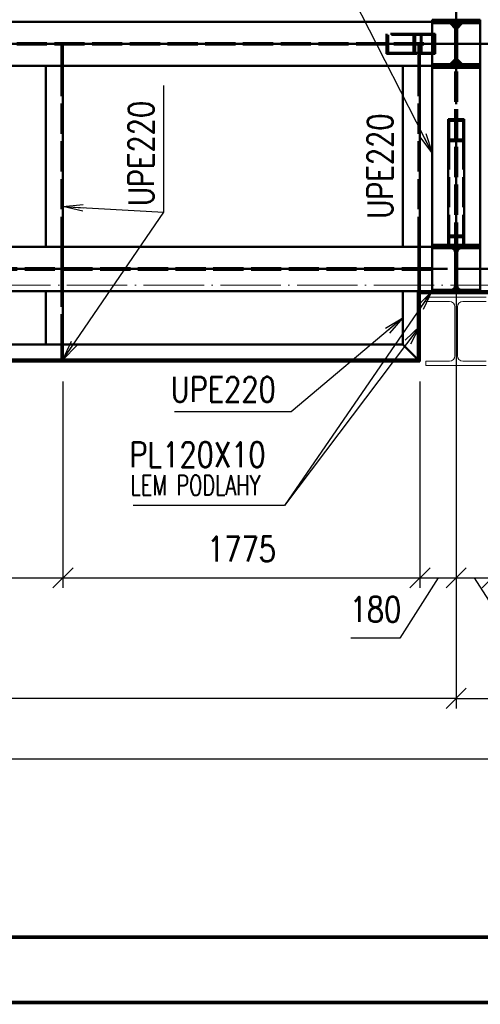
# Paper-space layout 'Layout1' of a CAD drawing. Extents: x -2 to 1033, y -36 to 596.
# Tile 8 of 60: x 257 to 302, y 0 to 98. Entities that reach past the tile are written whole.
import ezdxf
from ezdxf.enums import TextEntityAlignment as Align

# ---------------------------------------------------------------- set-up
doc = ezdxf.new("R2010")
doc.units = 0
for name, pattern in [('ACAD_ISO02W100', [15, 12, -3]), ('ACAD_ISO04W100', [30.5, 24, -3, 0.5, -3]), ('HP_01_CER_B', [8, 5, -1, 1, -1])]:
    doc.linetypes.add(name, pattern=pattern)
doc.layers.get('0').update_dxf_attribs({"linetype": 'CONTINUOUS'})
doc.layers.get('DEFPOINTS').update_dxf_attribs({"color": 132, "linetype": 'CONTINUOUS'})
doc.layers.add('RAMECEK_HP', color=251, linetype='CONTINUOUS')
for name, color, linetype, lineweight in [('SS_1.ET-HALA_TaO-RASTR', 7, 'HP_01_CER_B', 13), ('SS_1.ET-HALA_TaO-SLOUP', 9, 'CONTINUOUS', 13), ('SS_2.ET-HALA_TaO-VESTAVBA_A1÷B2-P.NOSNIK', 172, 'CONTINUOUS', 50), ('SS_2.ET-HALA_TaO-VESTAVBA_A1÷B2-PODLAHA_LEM', 102, 'CONTINUOUS', 50), ('SS_2.ET-HALA_TaO-VESTAVBA_A1÷B2-VAZBA', 200, 'CONTINUOUS', 50), ('SS_KOTY', 3, 'CONTINUOUS', 25), ('SS_POPIS_PROFILU', 13, 'CONTINUOUS', 25), ('SS_SRAFY', 8, 'CONTINUOUS', 18)]:
    doc.layers.add(name, color=color, linetype=linetype, lineweight=lineweight)
doc.styles.add('ROMANS', font='romans.shx', dxfattribs={"width": 0.8})
doc.styles.add('romans.shx', font='romans.shx', dxfattribs={"height": 5})
doc.dimstyles.new('A-1_(2.5)_50AS', dxfattribs={"dimtxt": 2.5, "dimasz": 2, "dimexe": 1, "dimexo": 2, "dimgap": 0, "dimtad": 0, "dimdec": 1, "dimlfac": 50, "dimrnd": 1, "dimtxsty": 'ROMANS', "dimblk1": 'OBLIQUE', "dimblk2": 'OBLIQUE', "dimsah": 1, "dimcen": 2, "dimclrd": 256, "dimclre": 256, "dimclrt": 256, "dimadec": 1, "dimazin": 2, "dimtfac": 0.714286, "dimtdec": 1, "dimtmove": 0, "dimatfit": 3, "dimldrblk": 'OPEN', "dimfxl": 1, "dimtvp": 1.142857, "dimtfill": 1, "dimtolj": 1, "dimlwd": -1, "dimlwe": -1, "dimarcsym": 0})
pattern_1 = [(45, (-20.88442, -83.62095), (-0.044901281, 0.044901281), [])]

# ---------------------------------------------------------------- blocks, each defined once
blk = doc.blocks.new('*U6')
at = {"layer": 'RAMECEK_HP', "lineweight": 35, "const_width": 0.35}
for points in [[(0, 594), (0, 0), (841, 0), (841, 594)], [(6.5, 587.5), (6.5, 6.5), (834.5, 6.5), (834.5, 587.5)]]:
    blk.add_lwpolyline(points, close=True, dxfattribs=at)
at = {"layer": 'DEFPOINTS', "style": 'ROMANS', "width": 0.8}
blk.add_attdef('TISK', text='', height=10, dxfattribs=at).set_placement((841, -33), align=Align.RIGHT)
blk = doc.blocks.new('_Oblique')
at = {"color": 0, "linetype": 'ByBlock', "lineweight": -2}
blk.add_line((-0.5, -0.5), (0.5, 0.5), dxfattribs=at)
blk = doc.blocks.new('*D73')
at = {"layer": 'DEFPOINTS', "color": 0, "transparency": 16777216}
for p in [(225.416, 63.779, -4863.2), (260.816, 63.779, -4863.2), (260.816, 42.26)]:
    blk.add_point(p, dxfattribs=at)
at = {"layer": 'SS_KOTY', "transparency": 16777216}
for p, q in [((225.416, 61.779), (225.416, 41.26)), ((260.816, 61.779), (260.816, 41.26)), ((225.416, 42.26), (260.816, 42.26))]:
    blk.add_line(p, q, dxfattribs=at)
at = {"layer": 'SS_KOTY', "transparency": 16777216, "xscale": 2, "yscale": 2, "zscale": 2, "rotation": 180}
blk.add_blockref('_Oblique', (225.416, 42.26), dxfattribs=at)
at = {"layer": 'SS_KOTY', "transparency": 16777216, "xscale": 2, "yscale": 2, "zscale": 2}
blk.add_blockref('_Oblique', (260.816, 42.26), dxfattribs=at)
at = {"layer": 'SS_KOTY', "transparency": 16777216, "insert": (243.116, 45.117), "char_height": 2.5, "attachment_point": 5, "style": 'ROMANS', "bg_fill": 3, "box_fill_scale": 1.1, "bg_fill_color": 256, "bg_fill_true_color": 13158600, "bg_fill_transparency": 0}
blk.add_mtext('\\A1;1770', dxfattribs=at)
blk = doc.blocks.new('_OPEN')
at = {"color": 0, "linetype": 'ByBlock'}
for p, q in [((-1, 0.167), (0, 0)), ((0, 0), (-1, -0.167)), ((0, 0), (-1, 0))]:
    blk.add_line(p, q, dxfattribs=at)
blk = doc.blocks.new('*D74')
at = {"layer": 'DEFPOINTS', "color": 0, "transparency": 16777216}
for p in [(260.816, 63.779, -4863.2), (296.316, 63.779, -4860.8), (296.316, 42.26)]:
    blk.add_point(p, dxfattribs=at)
at = {"layer": 'SS_KOTY', "transparency": 16777216}
for p, q in [((260.816, 61.779), (260.816, 41.26)), ((296.316, 61.779), (296.316, 41.26)), ((260.816, 42.26), (296.316, 42.26))]:
    blk.add_line(p, q, dxfattribs=at)
at = {"layer": 'SS_KOTY', "transparency": 16777216, "xscale": 2, "yscale": 2, "zscale": 2, "rotation": 180}
blk.add_blockref('_Oblique', (260.816, 42.26), dxfattribs=at)
at = {"layer": 'SS_KOTY', "transparency": 16777216, "xscale": 2, "yscale": 2, "zscale": 2}
blk.add_blockref('_Oblique', (296.316, 42.26), dxfattribs=at)
at = {"layer": 'SS_KOTY', "transparency": 16777216, "insert": (278.566, 45.117), "char_height": 2.5, "attachment_point": 5, "style": 'ROMANS', "bg_fill": 3, "box_fill_scale": 1.1, "bg_fill_color": 256, "bg_fill_true_color": 13158600, "bg_fill_transparency": 0}
blk.add_mtext('\\A1;1775', dxfattribs=at)
blk = doc.blocks.new('*D75')
at = {"layer": 'DEFPOINTS', "color": 0, "transparency": 16777216}
for p in [(299.916, 72.979, -4865.6), (296.316, 63.779, -4860.8), (299.916, 42.26)]:
    blk.add_point(p, dxfattribs=at)
at = {"layer": 'SS_KOTY', "transparency": 16777216}
for p, q in [((299.916, 70.979), (299.916, 41.26)), ((296.316, 61.779), (296.316, 41.26)), ((298.116, 42.26), (294.316, 36.26)), ((296.316, 42.26), (299.916, 42.26)), ((294.316, 36.26), (289.458, 36.26))]:
    blk.add_line(p, q, dxfattribs=at)
at = {"layer": 'SS_KOTY', "transparency": 16777216, "xscale": 2, "yscale": 2, "zscale": 2, "rotation": 180}
blk.add_blockref('_Oblique', (296.316, 42.26), dxfattribs=at)
at = {"layer": 'SS_KOTY', "transparency": 16777216, "xscale": 2, "yscale": 2, "zscale": 2}
blk.add_blockref('_Oblique', (299.916, 42.26), dxfattribs=at)
at = {"layer": 'SS_KOTY', "transparency": 16777216, "insert": (291.887, 39.117), "char_height": 2.5, "attachment_point": 5, "style": 'ROMANS', "bg_fill": 3, "box_fill_scale": 1.1, "bg_fill_color": 256, "bg_fill_true_color": 13158600, "bg_fill_transparency": 0}
blk.add_mtext('\\A1;180', dxfattribs=at)
blk = doc.blocks.new('*D76')
at = {"layer": 'DEFPOINTS', "color": 0, "transparency": 16777216}
for p in [(299.916, 72.979, -4865.6), (303.516, 63.779, -4863.2), (303.516, 42.26)]:
    blk.add_point(p, dxfattribs=at)
at = {"layer": 'SS_KOTY', "transparency": 16777216}
for p, q in [((299.916, 70.979), (299.916, 41.26)), ((303.516, 61.779), (303.516, 41.26)), ((299.916, 42.26), (303.516, 42.26)), ((301.716, 42.26), (305.516, 36.26)), ((305.516, 36.26), (310.373, 36.26))]:
    blk.add_line(p, q, dxfattribs=at)
at = {"layer": 'SS_KOTY', "transparency": 16777216, "xscale": 2, "yscale": 2, "zscale": 2, "rotation": 180}
blk.add_blockref('_Oblique', (299.916, 42.26), dxfattribs=at)
at = {"layer": 'SS_KOTY', "transparency": 16777216, "xscale": 2, "yscale": 2, "zscale": 2}
blk.add_blockref('_Oblique', (303.516, 42.26), dxfattribs=at)
at = {"layer": 'SS_KOTY', "transparency": 16777216, "insert": (307.944, 39.117), "char_height": 2.5, "attachment_point": 5, "style": 'ROMANS', "bg_fill": 3, "box_fill_scale": 1.1, "bg_fill_color": 256, "bg_fill_true_color": 13158600, "bg_fill_transparency": 0}
blk.add_mtext('\\A1;180', dxfattribs=at)
blk = doc.blocks.new('*D81')
at = {"layer": 'DEFPOINTS', "color": 0, "transparency": 16777216}
for p in [(299.916, 72.979, -4863.2), (413.616, 72.979, -4863.2), (413.616, 30.26)]:
    blk.add_point(p, dxfattribs=at)
at = {"layer": 'SS_KOTY', "transparency": 16777216}
for p, q in [((299.916, 70.979), (299.916, 29.26)), ((413.616, 70.979), (413.616, 29.26)), ((299.916, 30.26), (413.616, 30.26))]:
    blk.add_line(p, q, dxfattribs=at)
at = {"layer": 'SS_KOTY', "transparency": 16777216, "xscale": 2, "yscale": 2, "zscale": 2, "rotation": 180}
blk.add_blockref('_Oblique', (299.916, 30.26), dxfattribs=at)
at = {"layer": 'SS_KOTY', "transparency": 16777216, "xscale": 2, "yscale": 2, "zscale": 2}
blk.add_blockref('_Oblique', (413.616, 30.26), dxfattribs=at)
at = {"layer": 'SS_KOTY', "transparency": 16777216, "insert": (356.766, 33.117), "char_height": 2.5, "attachment_point": 5, "style": 'ROMANS', "bg_fill": 3, "box_fill_scale": 1.1, "bg_fill_color": 256, "bg_fill_true_color": 13158600, "bg_fill_transparency": 0}
blk.add_mtext('\\A1;5685', dxfattribs=at)
blk = doc.blocks.new('*D82')
at = {"layer": 'DEFPOINTS', "color": 0, "transparency": 16777216}
for p in [(186.316, 72.979, -4863.2), (299.916, 72.979, -4863.2), (186.316, 30.26)]:
    blk.add_point(p, dxfattribs=at)
at = {"layer": 'SS_KOTY', "transparency": 16777216}
for p, q in [((186.316, 70.979), (186.316, 29.26)), ((299.916, 70.979), (299.916, 29.26)), ((299.916, 30.26), (186.316, 30.26))]:
    blk.add_line(p, q, dxfattribs=at)
at = {"layer": 'SS_KOTY', "transparency": 16777216, "xscale": 2, "yscale": 2, "zscale": 2, "rotation": 180}
blk.add_blockref('_Oblique', (186.316, 30.26), dxfattribs=at)
at = {"layer": 'SS_KOTY', "transparency": 16777216, "xscale": 2, "yscale": 2, "zscale": 2}
blk.add_blockref('_Oblique', (299.916, 30.26), dxfattribs=at)
at = {"layer": 'SS_KOTY', "transparency": 16777216, "insert": (243.116, 33.117), "char_height": 2.5, "attachment_point": 5, "style": 'ROMANS', "bg_fill": 3, "box_fill_scale": 1.1, "bg_fill_color": 256, "bg_fill_true_color": 13158600, "bg_fill_transparency": 0}
blk.add_mtext('\\A1;5680', dxfattribs=at)
blk = doc.blocks.new('*D108')
at = {"layer": 'DEFPOINTS', "color": 0, "transparency": 16777216}
for p in [(72.716, 78.379, -4863.2), (413.616, 72.979, -4863.2), (413.616, 24.26)]:
    blk.add_point(p, dxfattribs=at)
at = {"layer": 'SS_KOTY', "transparency": 16777216}
for p, q in [((72.716, 76.379), (72.716, 23.26)), ((413.616, 70.979), (413.616, 23.26)), ((72.716, 24.26), (413.616, 24.26))]:
    blk.add_line(p, q, dxfattribs=at)
at = {"layer": 'SS_KOTY', "transparency": 16777216, "xscale": 2, "yscale": 2, "zscale": 2, "rotation": 180}
blk.add_blockref('_Oblique', (72.716, 24.26), dxfattribs=at)
at = {"layer": 'SS_KOTY', "transparency": 16777216, "xscale": 2, "yscale": 2, "zscale": 2}
blk.add_blockref('_Oblique', (413.616, 24.26), dxfattribs=at)
at = {"layer": 'SS_KOTY', "transparency": 16777216, "insert": (243.166, 27.117), "char_height": 2.5, "attachment_point": 5, "style": 'ROMANS', "bg_fill": 3, "box_fill_scale": 1.1, "bg_fill_color": 256, "bg_fill_true_color": 13158600, "bg_fill_transparency": 0}
blk.add_mtext('\\A1;17045', dxfattribs=at)

psp = doc.layouts.get("Layout1")

# ---------------------------------------------------------------- hatches: boundary and pattern name
at = {"layer": 'SS_SRAFY'}
h = psp.add_hatch(dxfattribs=at)
h.set_pattern_fill('ANSI31', color=5, scale=0.02, style=0)
h.set_pattern_definition(pattern_1)
h.paths.add_polyline_path([(302.3156, 97.4391), (302.3156, 97.7791), (297.5156, 97.7791), (297.5156, 97.4391), (299.3956, 97.4391, -0.4142136), (299.8156, 97.0191), (299.8156, 93.7391, -0.4142136), (299.3956, 93.3191), (297.5156, 93.3191), (297.5156, 92.9791), (302.3156, 92.9791), (302.3156, 93.3191), (300.4356, 93.3191, -0.4142136), (300.0156, 93.7391), (300.0156, 97.0191, -0.4142136), (300.4356, 97.4391)], flags=0)

# ---------------------------------------------------------------- linework, layer by layer
at = {"layer": 'SS_2.ET-HALA_TaO-VESTAVBA_A1÷B2-P.NOSNIK', "color": 1, "linetype": 'Continuous', "ltscale": 0.25}
for p, q in [((229.5156, 97.5791), (297.5156, 97.5791)), ((297.5156, 93.3191), (297.5156, 97.4391)), ((302.3156, 97.4191), (302.3156, 97.4391)), ((297.5156, 93.1791), (229.5156, 93.1791)), ((302.3156, 93.3191), (302.3156, 93.3391))]:
    psp.add_line(p, q, dxfattribs=at)
at = {"layer": 'SS_2.ET-HALA_TaO-VESTAVBA_A1÷B2-P.NOSNIK', "color": 7, "linetype": 'ACAD_ISO04W100', "ltscale": 0.25}
for p, q in [((186.3156, 95.3791), (299.9156, 95.3791)), ((299.9156, 95.3791), (413.6156, 95.3791))]:
    psp.add_line(p, q, dxfattribs=at)
at = {"layer": 'SS_2.ET-HALA_TaO-VESTAVBA_A1÷B2-P.NOSNIK', "color": 3, "linetype": 'ACAD_ISO02W100', "ltscale": 0.25}
for p, q in [((188.7156, 95.4491), (297.5156, 95.4491)), ((188.7156, 95.3091), (297.5156, 95.3091)), ((260.6856, 93.2791), (260.6856, 95.309)), ((260.8156, 93.2791), (260.8156, 95.309)), ((296.1856, 93.2791), (296.1856, 95.309)), ((296.3156, 93.2791), (296.3156, 95.309)), ((260.8156, 93.2791), (260.6856, 93.2791)), ((260.6856, 93.2083), (260.6856, 93.2791)), ((260.6856, 93.1791), (260.6856, 93.2083)), ((260.8156, 93.2083), (260.8156, 93.2791)), ((260.8156, 93.1791), (260.8156, 93.2083)), ((296.3156, 93.2791), (296.1856, 93.2791)), ((296.1856, 93.2083), (296.1856, 93.2791)), ((296.1856, 93.1791), (296.1856, 93.2083)), ((296.3156, 93.2083), (296.3156, 93.2791)), ((296.3156, 93.1791), (296.3156, 93.2083))]:
    psp.add_line(p, q, dxfattribs=at)
at = {"layer": 'SS_2.ET-HALA_TaO-VESTAVBA_A1÷B2-VAZBA', "color": 7, "linetype": 'ACAD_ISO04W100', "ltscale": 0.25}
for p, q in [((299.9156, 322.9791), (299.9156, 95.3791)), ((299.9156, 95.3791), (294.4156, 95.3791))]:
    psp.add_line(p, q, dxfattribs=at)
at = {"layer": 'SS_2.ET-HALA_TaO-VESTAVBA_A1÷B2-VAZBA', "color": 1, "linetype": 'Continuous', "ltscale": 0.25}
for p, q in [((297.5156, 97.7791), (302.3156, 97.7791)), ((297.5156, 97.4391), (297.5156, 97.7791)), ((297.5156, 97.4391), (299.3956, 97.4391)), ((299.3156, 97.4191), (297.5156, 97.4191)), ((299.8156, 96.9191), (299.3156, 97.4191)), ((299.8156, 93.7391), (299.8156, 97.0191)), ((300.5156, 97.4191), (300.0156, 96.9191)), ((300.0156, 93.7391), (300.0156, 97.0191)), ((300.4356, 97.4391), (302.3156, 97.4391)), ((302.3156, 97.4191), (300.5156, 97.4191)), ((302.3156, 97.4391), (302.3156, 97.7791)), ((302.3156, 93.3391), (302.3156, 97.4191)), ((297.5156, 93.3391), (299.3156, 93.3391)), ((299.3956, 93.3191), (297.5156, 93.3191)), ((297.5156, 92.9791), (297.5156, 93.3191)), ((299.3156, 93.3391), (299.8156, 93.8391)), ((300.0156, 93.8391), (300.5156, 93.3391)), ((302.3156, 93.3191), (300.4356, 93.3191)), ((300.5156, 93.3391), (302.3156, 93.3391)), ((302.3156, 92.9791), (302.3156, 93.3191)), ((302.3156, 92.9791), (297.5156, 92.9791)), ((300.7156, 87.8867), (299.1156, 87.8867)), ((299.1156, 87.8867), (299.1156, 85.6981)), ((300.5956, 87.7225), (299.2356, 87.7225)), ((299.2356, 87.7225), (299.2356, 85.8622)), ((300.5956, 87.7225), (300.5956, 85.8622)), ((300.7156, 85.6981), (300.7156, 87.8867)), ((300.7156, 85.6981), (299.1156, 85.6981)), ((300.5956, 85.8622), (299.2356, 85.8622))]:
    psp.add_line(p, q, dxfattribs=at)
at = {"layer": 'SS_2.ET-HALA_TaO-VESTAVBA_A1÷B2-VAZBA', "color": 3, "linetype": 'ACAD_ISO02W100', "ltscale": 0.25}
for p, q in [((296.4014, 96.3791), (293.0014, 96.3791)), ((293.0014, 96.3791), (293.0014, 94.3791)), ((296.4721, 96.2791), (293.1428, 96.2791)), ((293.1428, 96.2791), (293.1428, 94.4791)), ((295.6884, 96.2791), (295.6884, 94.4791)), ((295.8298, 96.3791), (295.8298, 94.3791)), ((297.8156, 96.3791), (296.4014, 96.3791)), ((296.4014, 94.3791), (296.4014, 96.3791)), ((297.7449, 96.2791), (296.4721, 96.2791)), ((296.4721, 94.4791), (296.4721, 96.2791)), ((297.7449, 94.4791), (297.7449, 96.2791)), ((297.8156, 94.3791), (297.8156, 96.3791)), ((293.0014, 94.3791), (296.1856, 94.3791)), ((293.1428, 94.4791), (296.4721, 94.4791)), ((296.1856, 94.3791), (296.4014, 94.3791)), ((296.4014, 94.3791), (297.5156, 94.3791)), ((296.4721, 94.4791), (297.7449, 94.4791)), ((297.5156, 94.3791), (297.8156, 94.3791))]:
    psp.add_line(p, q, dxfattribs=at)
at = {"layer": 'SS_2.ET-HALA_TaO-VESTAVBA_A1÷B2-VAZBA', "color": 1, "linetype": 'Continuous', "ltscale": 0.25, "extrusion": (1.79393e-14, 4.33093e-14, -1)}
psp.add_arc((-299.3956, 97.0191), 0.42, 90, 180, dxfattribs=at)
at = {"layer": 'SS_2.ET-HALA_TaO-VESTAVBA_A1÷B2-VAZBA', "color": 1, "linetype": 'Continuous', "ltscale": 0.25, "extrusion": (-4.33093e-14, 1.79393e-14, -1)}
psp.add_arc((-300.4356, 97.0191), 0.42, 0, 90, dxfattribs=at)
at = {"layer": 'SS_2.ET-HALA_TaO-VESTAVBA_A1÷B2-VAZBA', "color": 1, "linetype": 'Continuous', "ltscale": 0.25, "extrusion": (1.79393e-14, -4.33093e-14, -1)}
psp.add_arc((-299.3956, 93.7391), 0.42, 180, 270, dxfattribs=at)
at = {"layer": 'SS_2.ET-HALA_TaO-VESTAVBA_A1÷B2-VAZBA', "color": 1, "linetype": 'Continuous', "ltscale": 0.25, "extrusion": (-4.33093e-14, -1.79393e-14, -1)}
psp.add_arc((-300.4356, 93.7391), 0.42, 270, 0, dxfattribs=at)
at = {"layer": 'SS_POPIS_PROFILU', "color": 0, "linetype": 'ByBlock'}
for p, q in [((297.5156, 84.5307), (296.608, 86.313)), ((296.905, 86.4642), (297.5156, 84.5307)), ((297.5156, 84.5307), (296.311, 86.1617)), ((260.8156, 79.1791), (262.8309, 79.4013)), ((260.8156, 79.1791), (262.8125, 79.0685))]:
    psp.add_line(p, q, dxfattribs=at)
at = {"layer": 'SS_POPIS_PROFILU', "color": 13}
psp.add_lwpolyline([(297.5156, 84.5307), (289.7296, 99.8201), (289.7296, 111.4391)], dxfattribs=at)

# ---------------------------------------------------------------- block references
at = {"layer": 'RAMECEK_HP'}
psp.add_blockref('*U6', (0, 0), dxfattribs=at)

# ---------------------------------------------------------------- texts
at = {"layer": 'SS_POPIS_PROFILU', "color": 13, "style": 'romans.shx', "width": 0.8}
psp.add_text('UPE220', height=2.5, rotation=90, dxfattribs=at).set_placement((269.8433, 79.2469))
psp.add_text('UPE220', height=2.5, rotation=90, dxfattribs=at).set_placement((269.8433, 79.2469))

# ---------------------------------------------------------------- next in the draw order: dimensions: what is measured, and where the dimension line sits
at = {"layer": 'SS_KOTY'}
dim = psp.add_linear_dim(base=(260.8156, 42.2602), p1=(225.4156, 63.7791, -4863.2), p2=(260.8156, 63.7791, -4863.2), dimstyle='A-1_(2.5)_50AS', dxfattribs=at)
dim.commit()
dim.dimension.update_dxf_attribs({"geometry": '*D73', "text_midpoint": (243.1156, 45.1173)})

# ---------------------------------------------------------------- next in the draw order: dimensions: what is measured, and where the dimension line sits
dim = psp.add_linear_dim(base=(296.3156, 42.2602), p1=(260.8156, 63.7791, -4863.2), p2=(296.3156, 63.7791, -4860.8), dimstyle='A-1_(2.5)_50AS', dxfattribs=at)
dim.commit()
dim.dimension.update_dxf_attribs({"geometry": '*D74', "text_midpoint": (278.5656, 45.1173)})

# ---------------------------------------------------------------- next in the draw order: dimensions: what is measured, and where the dimension line sits
dim = psp.add_linear_dim(base=(299.9156, 42.2602), p1=(296.3156, 63.7791, -4860.8), p2=(299.9156, 72.9791, -4865.6), dimstyle='A-1_(2.5)_50AS', override={"dimtmove": 1}, dxfattribs=at)
dim.commit()
dim.dimension.update_dxf_attribs({"geometry": '*D75', "text_midpoint": (294.3156, 36.2602), "dimtype": 160})

# ---------------------------------------------------------------- next in the draw order: dimensions: what is measured, and where the dimension line sits
dim = psp.add_linear_dim(base=(303.5156, 42.2602), p1=(299.9156, 72.9791, -4865.6), p2=(303.5156, 63.7791, -4863.2), dimstyle='A-1_(2.5)_50AS', override={"dimtmove": 1}, dxfattribs=at)
dim.commit()
dim.dimension.update_dxf_attribs({"geometry": '*D76', "text_midpoint": (305.5156, 36.2602), "dimtype": 160})

# ---------------------------------------------------------------- next in the draw order: dimensions: what is measured, and where the dimension line sits
dim = psp.add_linear_dim(base=(413.6156, 30.2602), p1=(299.9156, 72.9791, -4863.2), p2=(413.6156, 72.9791, -4863.2), dimstyle='A-1_(2.5)_50AS', dxfattribs=at)
dim.commit()
dim.dimension.update_dxf_attribs({"geometry": '*D81', "text_midpoint": (356.7656, 33.1173)})

# ---------------------------------------------------------------- next in the draw order: dimensions: what is measured, and where the dimension line sits
dim = psp.add_linear_dim(base=(186.3156, 30.2602), p1=(299.9156, 72.9791, -4863.2), p2=(186.3156, 72.9791, -4863.2), dimstyle='A-1_(2.5)_50AS', dxfattribs=at)
dim.commit()
dim.dimension.update_dxf_attribs({"geometry": '*D82', "text_midpoint": (243.1156, 33.1173)})

# ---------------------------------------------------------------- next in the draw order: dimensions: what is measured, and where the dimension line sits
dim = psp.add_linear_dim(base=(413.6156, 24.2602), p1=(72.7156, 78.3791, -4863.2), p2=(413.6156, 72.9791, -4863.2), dimstyle='A-1_(2.5)_50AS', dxfattribs=at)
dim.commit()
dim.dimension.update_dxf_attribs({"geometry": '*D108', "text_midpoint": (243.1656, 27.1173)})

# ---------------------------------------------------------------- next in the draw order: hatches: boundary and pattern name
at = {"layer": 'SS_SRAFY'}
h = psp.add_hatch(dxfattribs=at)
h.set_pattern_fill('ANSI31', color=5, scale=0.02, style=0)
h.set_pattern_definition(pattern_1)
h.paths.add_polyline_path([(302.3156, 75.0391), (302.3156, 75.3791), (297.5156, 75.3791), (297.5156, 75.0391), (299.3956, 75.0391, -0.4142136), (299.8156, 74.6191), (299.8156, 71.3391, -0.4142136), (299.3956, 70.9191), (297.5156, 70.9191), (297.5156, 70.5791), (302.3156, 70.5791), (302.3156, 70.9191), (300.4356, 70.9191, -0.4142136), (300.0156, 71.3391), (300.0156, 74.6191, -0.4142136), (300.4356, 75.0391)], flags=0)

# ---------------------------------------------------------------- next in the draw order: linework, layer by layer
at = {"layer": 'SS_1.ET-HALA_TaO-RASTR', "linetype": 'ACAD_ISO04W100', "ltscale": 0.25}
psp.add_line((47.7156, 71.3791), (584.4733, 71.3791), dxfattribs=at)
at = {"layer": 'SS_1.ET-HALA_TaO-SLOUP', "color": 5, "linetype": 'Continuous', "ltscale": 0.25}
for p, q in [((302.9156, 70.1791), (296.9156, 70.1791)), ((296.9156, 70.1791), (296.9156, 69.7491)), ((296.9156, 69.7491), (299.2556, 69.7491)), ((300.5756, 69.7491), (302.9156, 69.7491)), ((299.7956, 69.2091), (299.7956, 64.3491)), ((300.0356, 64.3491), (300.0356, 69.2091)), ((299.2556, 63.8091), (296.9156, 63.8091)), ((296.9156, 63.8091), (296.9156, 63.3791)), ((302.9156, 63.8091), (300.5756, 63.8091)), ((296.9156, 63.3791), (302.9156, 63.3791))]:
    psp.add_line(p, q, dxfattribs=at)
at = {"layer": 'SS_1.ET-HALA_TaO-SLOUP', "color": 5, "linetype": 'Continuous', "ltscale": 0.25, "extrusion": (0, 0, -1)}
for centre, start, end in [((-299.2556, 69.2091), 90, 180), ((-300.5756, 69.2091), 0, 90), ((-299.2556, 64.3491), 180, 270)]:
    psp.add_arc(centre, 0.54, start, end, dxfattribs=at)
at = {"layer": 'SS_1.ET-HALA_TaO-SLOUP', "color": 5, "linetype": 'Continuous', "ltscale": 0.25, "extrusion": (0, -9.52755e-14, -1)}
psp.add_arc((-300.5756, 64.3491), 0.54, 270, 0, dxfattribs=at)
at = {"layer": 'SS_2.ET-HALA_TaO-VESTAVBA_A1÷B2-P.NOSNIK', "color": 7, "linetype": 'ACAD_ISO04W100', "ltscale": 0.25}
for p, q in [((260.8156, 95.3791), (260.8156, 72.9791)), ((296.3156, 95.3791), (296.3156, 72.9791)), ((186.3156, 72.9791), (299.9156, 72.9791)), ((260.8156, 72.9791), (260.8156, 63.7791)), ((296.3156, 72.9791), (296.3156, 63.7791)), ((299.9156, 72.9791), (413.6156, 72.9791)), ((296.3156, 63.7791), (189.9156, 63.7791))]:
    psp.add_line(p, q, dxfattribs=at)
at = {"layer": 'SS_2.ET-HALA_TaO-VESTAVBA_A1÷B2-P.NOSNIK', "color": 1, "linetype": 'Continuous', "ltscale": 0.25}
for p, q in [((259.1156, 93.1791), (259.1156, 75.1791)), ((260.8156, 75.1791), (260.8156, 93.1791)), ((294.6156, 93.1791), (294.6156, 75.1791)), ((296.3156, 75.1791), (296.3156, 93.1791)), ((294.6156, 75.1791), (229.5156, 75.1791)), ((296.3156, 75.1791), (294.6156, 75.1791)), ((297.5156, 75.1791), (296.3156, 75.1791)), ((297.5156, 70.9191), (297.5156, 75.0391)), ((296.1156, 70.7791), (229.5156, 70.7791)), ((259.1156, 70.7791), (259.1156, 65.4791)), ((260.8156, 65.4791), (260.8156, 70.7791)), ((294.6156, 70.7791), (294.6156, 65.4791)), ((229.5156, 65.4791), (294.6156, 65.4791)), ((294.6156, 65.4791), (296.1156, 63.9791))]:
    psp.add_line(p, q, dxfattribs=at)
at = {"layer": 'SS_2.ET-HALA_TaO-VESTAVBA_A1÷B2-P.NOSNIK', "color": 3, "linetype": 'ACAD_ISO02W100', "ltscale": 0.25}
for p, q in [((260.6856, 75.1791), (260.6856, 93.1791)), ((296.1856, 75.1791), (296.1856, 93.1791)), ((260.6856, 75.1498), (260.6856, 75.1791)), ((260.6856, 75.0791), (260.6856, 75.1498)), ((260.6856, 75.0791), (260.8156, 75.0791)), ((260.6856, 73.0491), (260.6856, 75.0791)), ((260.8156, 75.1498), (260.8156, 75.1791)), ((260.8156, 75.0791), (260.8156, 75.1498)), ((260.8156, 73.0491), (260.8156, 75.0791)), ((296.1856, 75.1498), (296.1856, 75.1791)), ((296.1856, 75.0791), (296.1856, 75.1498)), ((296.1856, 75.0791), (296.3156, 75.0791)), ((296.1856, 73.0491), (296.1856, 75.0791)), ((296.3156, 75.1498), (296.3156, 75.1791)), ((296.3156, 75.0791), (296.3156, 75.1498)), ((296.3156, 73.0491), (296.3156, 75.0791)), ((297.5156, 73.0491), (188.7156, 73.0491)), ((297.5156, 72.9091), (188.7156, 72.9091)), ((260.6856, 70.8791), (260.6856, 72.909)), ((260.8156, 70.8791), (260.8156, 72.909)), ((296.1856, 70.8791), (296.1856, 72.909)), ((296.3156, 70.8791), (296.3156, 72.909)), ((260.8156, 70.8791), (260.6856, 70.8791)), ((260.6856, 70.8083), (260.6856, 70.8791)), ((260.6856, 70.7791), (260.6856, 70.8083)), ((260.6856, 65.4791), (260.6856, 70.7791)), ((260.8156, 70.8083), (260.8156, 70.8791)), ((260.8156, 70.7791), (260.8156, 70.8083)), ((296.3156, 70.8791), (296.1856, 70.8791)), ((296.1856, 70.8083), (296.1856, 70.8791)), ((296.1856, 70.7791), (296.1856, 70.8083)), ((296.1856, 63.9091), (296.1856, 70.7791)), ((296.3156, 70.8083), (296.3156, 70.8791)), ((296.3156, 70.7791), (296.3156, 70.8083)), ((296.3156, 70.5791), (296.3156, 70.7791)), ((260.6856, 65.4498), (260.6856, 65.4791)), ((260.6856, 65.3791), (260.6856, 65.4498)), ((260.6856, 65.3791), (260.8156, 65.3791)), ((260.6856, 63.9091), (260.6856, 65.3791)), ((260.8156, 65.4498), (260.8156, 65.4791)), ((260.8156, 65.3791), (260.8156, 65.4498)), ((260.8156, 63.9791), (260.8156, 65.3791)), ((190.0456, 63.9091), (296.1856, 63.9091)), ((260.8156, 63.9091), (260.8156, 63.9791)), ((296.3156, 63.7791), (296.1156, 63.9791)), ((296.1156, 63.9791), (296.3156, 63.7791)), ((296.1156, 63.9791), (296.3156, 63.7791))]:
    psp.add_line(p, q, dxfattribs=at)
at = {"layer": 'SS_2.ET-HALA_TaO-VESTAVBA_A1÷B2-PODLAHA_LEM', "color": 1, "linetype": 'Continuous', "ltscale": 0.25}
for p, q in [((297.5156, 70.7791), (296.1156, 70.7791)), ((296.1156, 70.7791), (296.1156, 70.5791)), ((296.1156, 70.5791), (296.1156, 63.9791)), ((296.1156, 70.5791), (297.5156, 70.5791)), ((296.3156, 63.9791), (296.3156, 70.5791)), ((303.7156, 70.7791), (302.3156, 70.7791)), ((302.3156, 70.5791), (303.7156, 70.5791)), ((296.3156, 63.9791), (189.9156, 63.9791)), ((189.9156, 63.7791), (296.3156, 63.7791)), ((296.3156, 63.7791), (296.3156, 63.9791))]:
    psp.add_line(p, q, dxfattribs=at)
at = {"layer": 'SS_2.ET-HALA_TaO-VESTAVBA_A1÷B2-PODLAHA_LEM', "color": 7, "linetype": 'ACAD_ISO04W100', "ltscale": 0.25}
for p, q in [((296.1156, 70.5791), (297.5156, 70.5791)), ((296.3156, 63.7791), (296.3156, 70.5791)), ((302.3156, 70.5791), (303.7156, 70.5791)), ((189.9156, 63.7791), (296.3156, 63.7791))]:
    psp.add_line(p, q, dxfattribs=at)
at = {"layer": 'SS_2.ET-HALA_TaO-VESTAVBA_A1÷B2-VAZBA', "color": 7, "linetype": 'ACAD_ISO04W100', "ltscale": 0.25}
for p, q in [((299.9156, 95.3791), (299.9156, 72.9791)), ((299.9156, 72.9791), (299.9156, 86.7924))]:
    psp.add_line(p, q, dxfattribs=at)
at = {"layer": 'SS_2.ET-HALA_TaO-VESTAVBA_A1÷B2-VAZBA', "color": 1, "linetype": 'Continuous', "ltscale": 0.25}
for p, q in [((297.5156, 75.3791), (297.5156, 92.979)), ((302.3156, 75.3791), (302.3156, 92.979)), ((299.1156, 85.6981), (299.1156, 75.3791)), ((300.7156, 75.3791), (300.7156, 85.6981)), ((302.3156, 75.3791), (297.5156, 75.3791)), ((297.5156, 75.0391), (297.5156, 75.3791)), ((297.5156, 75.0391), (299.3956, 75.0391)), ((299.8156, 71.3391), (299.8156, 74.6191)), ((300.0156, 71.3391), (300.0156, 74.6191)), ((300.4356, 75.0391), (302.3156, 75.0391)), ((302.3156, 75.0391), (302.3156, 75.3791)), ((302.3156, 70.9191), (302.3156, 75.0391)), ((299.3956, 70.9191), (297.5156, 70.9191)), ((297.5156, 70.5791), (297.5156, 70.9191)), ((297.5156, 70.5791), (302.3156, 70.5791)), ((302.3156, 70.9191), (300.4356, 70.9191)), ((302.3156, 70.5791), (302.3156, 70.9191))]:
    psp.add_line(p, q, dxfattribs=at)
at = {"layer": 'SS_2.ET-HALA_TaO-VESTAVBA_A1÷B2-VAZBA', "color": 3, "linetype": 'ACAD_ISO02W100', "ltscale": 0.25}
for p, q in [((299.8156, 74.6191), (299.8156, 92.979)), ((300.0156, 74.6191), (300.0156, 92.979)), ((299.2356, 85.8622), (299.2356, 75.3791)), ((300.5956, 85.8622), (300.5956, 75.3791)), ((299.1156, 76.3134), (300.7156, 76.3134)), ((299.2356, 76.1492), (300.5956, 76.1492)), ((299.8156, 70.5791), (299.8156, 71.3391)), ((300.0156, 70.5791), (300.0156, 71.3391))]:
    psp.add_line(p, q, dxfattribs=at)
at = {"layer": 'SS_2.ET-HALA_TaO-VESTAVBA_A1÷B2-VAZBA', "color": 1, "linetype": 'Continuous', "ltscale": 0.25, "extrusion": (0, 0, -1)}
for centre, start, end in [((-299.3956, 74.6191), 90, 180), ((-300.4356, 74.6191), 0, 90), ((-299.3956, 71.3391), 180, 270), ((-300.4356, 71.3391), 270, 0)]:
    psp.add_arc(centre, 0.42, start, end, dxfattribs=at)
at = {"layer": 'SS_POPIS_PROFILU', "color": 0, "linetype": 'ByBlock'}
for p, q in [((262.7941, 78.7357), (260.8156, 79.1791)), ((296.0978, 69.3198), (297.5056, 70.7791)), ((297.5056, 70.7791), (296.3725, 69.131)), ((297.5056, 70.7791), (296.6472, 68.9421)), ((292.8728, 67.0928), (294.6156, 68.1291)), ((294.6156, 68.1291), (293.088, 66.8382)), ((294.6156, 68.1291), (293.3031, 66.5836)), ((294.8438, 65.8845), (296.3156, 67.2791)), ((296.3156, 67.2791), (295.1097, 65.6835)), ((296.3156, 67.2791), (295.3756, 65.4825)), ((260.8156, 63.9441), (261.6684, 65.7836)), ((260.8156, 63.9441), (261.9437, 65.5955)), ((262.2189, 65.4075), (260.8156, 63.9441))]:
    psp.add_line(p, q, dxfattribs=at)
at = {"layer": 'SS_POPIS_PROFILU', "color": 13}
for points in [[(260.8156, 79.1791), (270.8433, 78.624), (270.8433, 91.2431)], [(260.8156, 63.9441), (270.8433, 78.624), (270.8433, 91.2431)], [(297.5056, 70.7791), (282.8495, 49.4613), (267.8019, 49.4613)], [(294.6156, 68.1291), (283.5179, 58.7511), (271.8989, 58.7511)], [(296.3156, 67.2791), (282.8495, 49.4613), (267.8019, 49.4613)]]:
    psp.add_lwpolyline(points, dxfattribs=at)

# ---------------------------------------------------------------- next in the draw order: texts
at = {"layer": 'SS_POPIS_PROFILU', "color": 13, "style": 'romans.shx', "width": 0.8}
psp.add_text('UPE220', height=2.5, rotation=90, dxfattribs=at).set_placement((293.6056, 77.9974))
at = {"layer": 'SS_POPIS_PROFILU', "color": 13, "style": 'romans.shx'}
for s, height, width, p in [('UPE220', 2.5, 0.8, (271.5217, 59.7511)), ('PL120X10', 2.5, 0.8, (267.4248, 53.2613)), ('PL120X10', 2.5, 0.8, (267.4248, 53.2613)), ('LEM PODLAHY', 2, 0.7, (267.5379, 50.4613)), ('LEM PODLAHY', 2, 0.7, (267.5379, 50.4613))]:
    psp.add_text(s, height=height, dxfattribs=dict(at, width=width)).set_placement(p)

doc.saveas('drawing.dxf')
